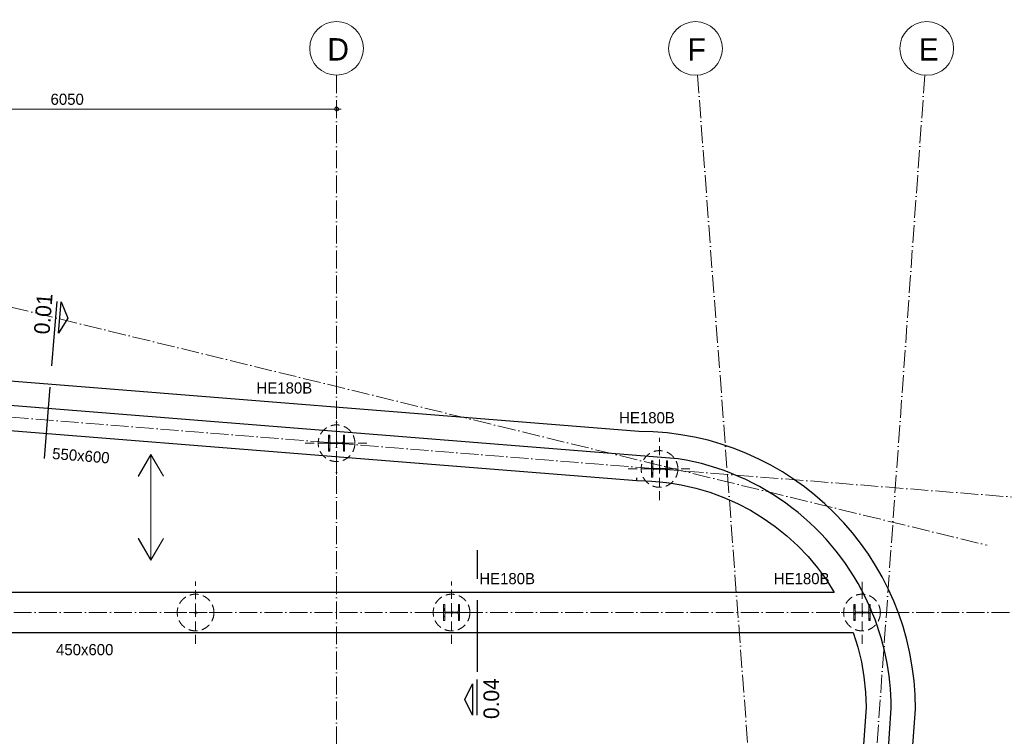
# Model space of a CAD drawing. Header units: millimetres. Extents: x 1146 to 62151, y -2394 to 40413.
# Tile 6 of 16: x 12510 to 23510, y 32391 to 40403. Entities that reach past the tile are written whole.
import ezdxf

# ---------------------------------------------------------------- set-up
doc = ezdxf.new("R2010")
doc.units = ezdxf.units.MM
for name, pattern in [('00_PBT_CEN', [1600, 320, -240, 800, -240]), ('00_PBT_HID2', [150, 100, -50]), ('00_PBT_STRA', [560, 200, -40, 0, -40, 200, -40, 0, -40])]:
    doc.linetypes.add(name, pattern=pattern)
for name, color, linetype, lineweight in [('A-____-____-DIMS', 211, 'Continuous', 13), ('A-____-____-DIMS-50', 211, 'Continuous', 13), ('A-DETL-GENF-HDLN', 90, '00_PBT_HID2', 18), ('A-FLOR-____-HDLN', 190, '00_PBT_HID2', 18), ('A-FLOR-____-OTLN', 192, 'Continuous', 25), ('A-GENM-____-OTLN', 13, 'Continuous', 25), ('G-____-____-SYMB', 111, 'Continuous', 13), ('S-BEAM-____-IDEN', 2, 'Continuous', 18), ('S-BEAM-____-OTLN', 12, 'Continuous', 25), ('S-COLS-____-HDLN', 52, '00_PBT_HID2', 18), ('S-COLS-____-IDEN', 171, 'Continuous', 18), ('S-COLS-____-MCUT', 52, 'Continuous', 18), ('S-FNDN-____-HDLN', 4, '00_PBT_HID2', 18), ('S-FNDN-____-OTLN', 32, 'Continuous', 25), ('S-GRID-____-IDEN', 1, 'Continuous', 18), ('S-GRID-____-OTLN', 1, 'Continuous', 13)]:
    doc.layers.add(name, color=color, linetype=linetype, lineweight=lineweight)
doc.styles.add('PBT-Font', font='PBT-FONT.ttf', dxfattribs={"height": 250})
doc.styles.add('PBT-Font_1', font='PBT-FONT.ttf', dxfattribs={"height": 125})
doc.styles.add('PBT-Font_B', font='txt', dxfattribs={"height": 175})
doc.dimstyles.new('PBT_DIM_2_50mm_nk', dxfattribs={"dimscale": 304.8, "dimtxt": 125.344371, "dimasz": 0.147638, "dimexe": 0.246063, "dimexo": 0.0625, "dimgap": 0.032808, "dimtad": 1, "dimdec": 3, "dimrnd": 0.001, "dimdsep": 46, "dimtxsty": 'PBT-Font_1', "dimblk1": 'DOTBLANK', "dimblk2": 'DOTBLANK', "dimsah": 1, "dimcen": 0.09, "dimdle": 0.164042, "dimazin": 0, "dimtfac": 1, "dimtdec": 4, "dimtix": 1, "dimtmove": 0, "dimatfit": 3, "dimfxl": 0.246063, "dimfxlon": 1, "dimtvp": 1, "dimtolj": 1, "dimtzin": 0, "dimarcsym": 2})

# ---------------------------------------------------------------- blocks, each defined once
blk = doc.blocks.new('00_PBT_GM_FB_overspanningspijl_R24 - Kanaalplaatvloer-1579402-00 bk ruwe vloer')
at = {"layer": 'A-GENM-____-OTLN'}
for points in [[(-139, 348), (-1, 587), (-1, 591), (-141, 349)], [(-1, -591), (1, -591), (1, 591), (-1, 591)], [(139, 348), (141, 349), (1, 591), (1, 587)], [(-1, -591), (-1, -587), (-139, -348), (-141, -349)], [(1, -591), (141, -349), (139, -348), (1, -587)]]:
    blk.add_hatch(color=256, dxfattribs=at).paths.add_polyline_path(points)
at = {"layer": 'A-GENM-____-OTLN', "lineweight": 18}
for p, q in [((-1, 591), (-141, 349)), ((-139, 348), (-1, 587)), ((1, 591), (-1, 591)), ((-1, 591), (-1, -591)), ((-1, 587), (-1, 591)), ((1, -591), (1, 591)), ((141, 349), (1, 591)), ((1, 591), (1, 587)), ((1, 587), (139, 348)), ((-141, 349), (-139, 348)), ((139, 348), (141, 349)), ((-139, -348), (-141, -349)), ((-141, -349), (-1, -591)), ((-1, -587), (-139, -348)), ((139, -348), (1, -587)), ((1, -591), (141, -349)), ((141, -349), (139, -348)), ((-1, -591), (-1, -587)), ((-1, -591), (1, -591)), ((1, -587), (1, -591))]:
    blk.add_line(p, q, dxfattribs=at)
blk = doc.blocks.new('17_PBT_SFO_paal_rond_R24 - Ø410-500 _vHek Combi_-V32-00 bk ruwe vloer')
at = {"layer": 'A-DETL-GENF-HDLN'}
for p, q in [((0, 0), (0, 348.5)), ((-348.5, 0), (0, 0)), ((0, -348.5), (0, 0)), ((0, 0), (348.5, 0))]:
    blk.add_line(p, q, dxfattribs=at)
blk.add_circle((0, 0), 205, dxfattribs=at)
at = {"layer": 'S-FNDN-____-OTLN'}
for p, q in [((0, 20), (0, -20)), ((-20, 0), (20, 0))]:
    blk.add_line(p, q, dxfattribs=at)
blk = doc.blocks.new('28_PBT_SC_stalen kolom_H-profiel_R24 - HE180B-V14-00 bk ruwe vloer')
at = {"layer": 'S-COLS-____-HDLN', "linetype": 'Continuous', "lineweight": 13}
h = blk.add_hatch(dxfattribs=at)
h.set_pattern_fill('FP_18', color=256, style=0, pattern_type=2)
h.set_pattern_definition([(315, (-33775, 17335), (76.19995, 76.19995), []), (315, (-33775, 17270.23), (76.19995, 76.19995), []), (315, (-33775, 17266.42), (76.19995, 76.19995), []), (315, (-33775, 17262.61), (76.19995, 76.19995), []), (315, (-33775, 17258.8), (76.19995, 76.19995), []), (315, (-33775, 17254.99), (76.19995, 76.19995), []), (315, (-33775, 17251.18), (76.19995, 76.19995), []), (315, (-33775, 17247.37), (76.19995, 76.19995), [])])
h.paths.add_polyline_path([(-90, -90), (90, -90), (90, -76), (19, -76), (9, -72), (4, -61), (4, 61), (9, 72), (19, 76), (90, 76), (90, 90), (-90, 90), (-90, 76), (-19, 76), (-9, 72), (-4, 61), (-4, -61), (-9, -72), (-19, -76), (-90, -76)])
at = {"layer": 'S-COLS-____-MCUT'}
for p, q in [((90, 90), (-90, 90)), ((-90, 90), (-90, 76)), ((-90, 76), (-19, 76)), ((-4, 61), (-4, -61)), ((4, -61), (4, 61)), ((19, 76), (90, 76)), ((90, 76), (90, 90)), ((-90, -76), (-90, -90)), ((-19, -76), (-90, -76)), ((-90, -90), (90, -90)), ((90, -76), (19, -76)), ((90, -90), (90, -76))]:
    blk.add_line(p, q, dxfattribs=at)
for centre, start, end in [((-19, 61), 0, 90), ((19, 61), 90, 180), ((-19, -61), 270, 0), ((19, -61), 180, 270)]:
    blk.add_arc(centre, 15, start, end, dxfattribs=at)
blk = doc.blocks.new('28_PBT_SC_stalen kolom_H-profiel_R24 - HE180B-V15-00 bk ruwe vloer')
at = {"layer": 'S-COLS-____-HDLN', "linetype": 'Continuous', "lineweight": 13}
h = blk.add_hatch(dxfattribs=at)
h.set_pattern_fill('FP_19', color=256, style=0, pattern_type=2)
h.set_pattern_definition([(315, (-33775, 21920.57), (76.19995, 76.19995), []), (315, (-33775, 21855.8), (76.19995, 76.19995), []), (315, (-33775, 21851.99), (76.19995, 76.19995), []), (315, (-33775, 21848.18), (76.19995, 76.19995), []), (315, (-33775, 21844.37), (76.19995, 76.19995), []), (315, (-33775, 21840.56), (76.19995, 76.19995), []), (315, (-33775, 21836.75), (76.19995, 76.19995), []), (315, (-33775, 21832.94), (76.19995, 76.19995), [])])
h.paths.add_polyline_path([(-90, -90), (90, -90), (90, -76), (19, -76), (9, -72), (4, -61), (4, 61), (9, 72), (19, 76), (90, 76), (90, 90), (-90, 90), (-90, 76), (-19, 76), (-9, 72), (-4, 61), (-4, -61), (-9, -72), (-19, -76), (-90, -76)])
at = {"layer": 'S-COLS-____-MCUT'}
for p, q in [((90, 90), (-90, 90)), ((-90, 90), (-90, 76)), ((-90, 76), (-19, 76)), ((-4, 61), (-4, -61)), ((4, -61), (4, 61)), ((19, 76), (90, 76)), ((90, 76), (90, 90)), ((-90, -76), (-90, -90)), ((-19, -76), (-90, -76)), ((-90, -90), (90, -90)), ((90, -76), (19, -76)), ((90, -90), (90, -76))]:
    blk.add_line(p, q, dxfattribs=at)
for centre, start, end in [((-19, 61), 0, 90), ((19, 61), 90, 180), ((-19, -61), 270, 0), ((19, -61), 180, 270)]:
    blk.add_arc(centre, 15, start, end, dxfattribs=at)
blk = doc.blocks.new('28_PBT_SC_stalen kolom_H-profiel_R24 - HE180B-V16-00 bk ruwe vloer')
at = {"layer": 'S-COLS-____-HDLN', "linetype": 'Continuous', "lineweight": 13}
h = blk.add_hatch(dxfattribs=at)
h.set_pattern_fill('FP_20', color=256, style=0, pattern_type=2)
h.set_pattern_definition([(315, (-35668.16, 16050), (76.19995, 76.19995), []), (315, (-35668.16, 15985.23), (76.19995, 76.19995), []), (315, (-35668.16, 15981.42), (76.19995, 76.19995), []), (315, (-35668.16, 15977.61), (76.19995, 76.19995), []), (315, (-35668.16, 15973.8), (76.19995, 76.19995), []), (315, (-35668.16, 15969.99), (76.19995, 76.19995), []), (315, (-35668.16, 15966.18), (76.19995, 76.19995), []), (315, (-35668.16, 15962.37), (76.19995, 76.19995), [])])
h.paths.add_polyline_path([(-90, -90), (90, -90), (90, -76), (19, -76), (9, -72), (4, -61), (4, 61), (9, 72), (19, 76), (90, 76), (90, 90), (-90, 90), (-90, 76), (-19, 76), (-9, 72), (-4, 61), (-4, -61), (-9, -72), (-19, -76), (-90, -76)])
at = {"layer": 'S-COLS-____-MCUT'}
for p, q in [((90, 90), (-90, 90)), ((-90, 90), (-90, 76)), ((-90, 76), (-19, 76)), ((-4, 61), (-4, -61)), ((4, -61), (4, 61)), ((19, 76), (90, 76)), ((90, 76), (90, 90)), ((-90, -76), (-90, -90)), ((-19, -76), (-90, -76)), ((-90, -90), (90, -90)), ((90, -76), (19, -76)), ((90, -90), (90, -76))]:
    blk.add_line(p, q, dxfattribs=at)
for centre, start, end in [((-19, 61), 0, 90), ((19, 61), 90, 180), ((-19, -61), 270, 0), ((19, -61), 180, 270)]:
    blk.add_arc(centre, 15, start, end, dxfattribs=at)
blk = doc.blocks.new('28_PBT_SC_stalen kolom_H-profiel_R24 - HE180B-1833395-00 bk ruwe vloer')
at = {"layer": 'S-COLS-____-HDLN', "linetype": 'Continuous', "lineweight": 13}
h = blk.add_hatch(dxfattribs=at)
h.set_pattern_fill('FP_23', color=256, style=0, pattern_type=2)
h.set_pattern_definition([(315, (-35380.23, 19658.53), (76.19995, 76.19995), []), (315, (-35380.23, 19593.76), (76.19995, 76.19995), []), (315, (-35380.23, 19589.95), (76.19995, 76.19995), []), (315, (-35380.23, 19586.14), (76.19995, 76.19995), []), (315, (-35380.23, 19582.33), (76.19995, 76.19995), []), (315, (-35380.23, 19578.52), (76.19995, 76.19995), []), (315, (-35380.23, 19574.71), (76.19995, 76.19995), []), (315, (-35380.23, 19570.9), (76.19995, 76.19995), [])])
h.paths.add_polyline_path([(-90, -90), (90, -90), (90, -76), (19, -76), (9, -72), (4, -61), (4, 61), (9, 72), (19, 76), (90, 76), (90, 90), (-90, 90), (-90, 76), (-19, 76), (-9, 72), (-4, 61), (-4, -61), (-9, -72), (-19, -76), (-90, -76)])
at = {"layer": 'S-COLS-____-MCUT'}
for p, q in [((90, 90), (-90, 90)), ((-90, 90), (-90, 76)), ((-90, 76), (-19, 76)), ((-4, 61), (-4, -61)), ((4, -61), (4, 61)), ((19, 76), (90, 76)), ((90, 76), (90, 90)), ((-90, -76), (-90, -90)), ((-19, -76), (-90, -76)), ((-90, -90), (90, -90)), ((90, -76), (19, -76)), ((90, -90), (90, -76))]:
    blk.add_line(p, q, dxfattribs=at)
for centre, start, end in [((-19, 61), 0, 90), ((19, 61), 90, 180), ((-19, -61), 270, 0), ((19, -61), 180, 270)]:
    blk.add_arc(centre, 15, start, end, dxfattribs=at)
blk = doc.blocks.new('17_PBT_SFO_paal_rond_R24 - Ø410-500 _vHek Combi_-V40-00 bk ruwe vloer')
at = {"layer": 'A-DETL-GENF-HDLN'}
for p, q in [((0, 244), (0, 348)), ((0, 4), (0, 243)), ((-349, 0), (-90, 0)), ((0, -349), (0, -4)), ((90, 0), (348, 0))]:
    blk.add_line(p, q, dxfattribs=at)
blk.add_circle((0, 0), 205, dxfattribs=at)
at = {"layer": 'S-FNDN-____-HDLN'}
for p, q in [((0, 0), (0, 4)), ((0, 4), (0, -4)), ((-90, 0), (0, 0)), ((-20, 0), (20, 0)), ((0, -4), (0, 0)), ((0, 0), (90, 0))]:
    blk.add_line(p, q, dxfattribs=at)
at = {"layer": 'S-FNDN-____-OTLN'}
for p, q in [((0, 20), (0, 4)), ((0, -4), (0, -20))]:
    blk.add_line(p, q, dxfattribs=at)
blk = doc.blocks.new('17_PBT_SFO_paal_rond_R24 - Ø410-500 _vHek Combi_-V41-00 bk ruwe vloer')
at = {"layer": 'A-DETL-GENF-HDLN'}
for p, q in [((0, 4), (0, 348)), ((-349, 0), (-90, 0)), ((0, -349), (0, -4)), ((90, 0), (348, 0))]:
    blk.add_line(p, q, dxfattribs=at)
blk.add_circle((0, 0), 205, dxfattribs=at)
at = {"layer": 'S-FNDN-____-HDLN'}
for p, q in [((0, 0), (0, 4)), ((0, 4), (0, -4)), ((-90, 0), (0, 0)), ((-20, 0), (20, 0)), ((0, -4), (0, 0)), ((0, 0), (90, 0))]:
    blk.add_line(p, q, dxfattribs=at)
at = {"layer": 'S-FNDN-____-OTLN'}
for p, q in [((0, 20), (0, 4)), ((0, -4), (0, -20))]:
    blk.add_line(p, q, dxfattribs=at)
blk = doc.blocks.new('Grid - Stramienbol-963102-00 bk ruwe vloer')
at = {"layer": 'S-GRID-____-IDEN'}
blk.add_circle((0, 0), 6, dxfattribs=at)
blk = doc.blocks.new('DIMBLOCK1-00 bk ruwe vloer')
at = {"layer": 'A-____-____-DIMS-50'}
for p, q in [((9950, 39403), (16100, 39403)), ((10000, 39403), (10000, 39478)), ((10000, 39403), (10000, 39328)), ((16050, 39403), (16050, 39478)), ((16050, 39403), (16050, 39328))]:
    blk.add_line(p, q, dxfattribs=at)
for centre in [(10000, 39403), (16050, 39403)]:
    blk.add_circle(centre, 22.5, dxfattribs=at)
at = {"layer": 'A-____-____-DIMS-50', "color": 0, "insert": (12855, 39576), "char_height": 125, "width": 408.67, "attachment_point": 1, "line_spacing_factor": 1.135194, "style": 'PBT-Font_1'}
blk.add_mtext('6050', dxfattribs=at)
blk = doc.blocks.new('_DotBlank')
at = {"color": 0, "linetype": 'ByBlock', "lineweight": -2}
blk.add_line((-0.5, 0), (-1, 0), dxfattribs=at)
blk.add_circle((0, 0), 0.5, dxfattribs=at)
blk = doc.blocks.new('Detail View - Detail_Drsn peil-1535670-00 bk ruwe vloer')
at = {"layer": 'G-____-____-SYMB', "lineweight": 25}
for p, q in [((-8, 1), (-4.5, 2.75)), ((-4.5, 2.75), (-1, 1)), ((-1, 1), (-8, 1)), ((-8, 0), (0, 0))]:
    blk.add_line(p, q, dxfattribs=at)

msp = doc.modelspace()

# ---------------------------------------------------------------- linework, layer by layer
at = {"layer": 'A-FLOR-____-HDLN'}
msp.add_arc((19417.5964, 32700), 2830, 23.59167395, 24.25508875, dxfattribs=at)
at = {"layer": 'A-FLOR-____-OTLN'}
for p, q in [((19867.9834, 35493.9312), (6885.4978, 36529.8098)), ((20730.1264, 11447.7401), (22247.5901, 32705.9784))]:
    msp.add_line(p, q, dxfattribs=at)
for start, end in [(24.25982396, 80.84259292), (0.12103822, 23.58693873)]:
    msp.add_arc((19417.5964, 32700), 2830, start, end, dxfattribs=at)
at = {"layer": 'G-____-____-SYMB', "linetype": '00_PBT_CEN', "lineweight": 25}
for p, q in [((12891.7532, 36853.2204), (12776.2145, 35405.1941)), ((17619.9752, 34472.1772), (17619.9752, 33027.516))]:
    msp.add_line(p, q, dxfattribs=at)
at = {"layer": 'S-BEAM-____-OTLN'}
for p, q in [((19426.8679, 35799.9861), (6895.0028, 36799.9095)), ((10124.9563, 35990.442), (15900.7521, 35529.5885)), ((15900.911, 35529.5759), (16174.8017, 35507.722)), ((16174.9563, 35507.7097), (19405.1663, 35249.9697)), ((19405.1663, 35249.9697), (19406.4268, 35281.9157)), ((19406.5649, 35249.9761), (19406.4268, 35281.9157)), ((19406.5649, 35249.9761), (19503.3805, 35248.5558)), ((21611.3375, 34000), (4385.306, 34000)), ((4371.2001, 33550), (21821.7595, 33550)), ((21017.5171, 11681.7423), (22517.5944, 32696.4134)), ((21967.55, 32715.3966), (21632.7383, 28025))]:
    msp.add_line(p, q, dxfattribs=at)
at = {"layer": 'S-BEAM-____-OTLN', "flags": 128}
for points in [[(19503.5303, 35248.5508), (19572.2495, 35245.306), (19737.279, 35229.882), (19786.6621, 35223.1501)], [(19786.8028, 35223.1296), (19900.9575, 35203.7696), (20062.5933, 35167.079), (20221.5035, 35119.9656), (20377.0169, 35062.6283), (20528.4765, 34995.3094), (20675.2426, 34918.2935), (20816.6953, 34831.9058), (20952.2369, 34736.5114), (21081.2949, 34632.5132), (21203.3243, 34520.3506), (21317.8094, 34400.4972), (21424.2666, 34273.4595), (21522.2462, 34139.774), (21611.3304, 34000.0106)], [(21821.7559, 33550.0095), (21873.1065, 33387.7285), (21913.5153, 33222.3881), (21942.8041, 33054.7201), (21960.8425, 32885.4717), (21967.55, 32715.3966)]]:
    msp.add_lwpolyline(points, dxfattribs=at)
at = {"layer": 'S-BEAM-____-OTLN'}
msp.add_arc((19417.5964, 32700), 3100, 359.93371127, 89.82863959, dxfattribs=at)
at = {"layer": 'S-GRID-____-OTLN', "linetype": '00_PBT_STRA', "lineweight": 18}
for p, q in [((1799.7366, 39782.2951), (23317.3399, 34527.2737)), ((16050, 39782.2951), (16050, 8279.5333)), ((20082.9173, 39782.2951), (22395.9377, 8919.3943)), ((22622.3837, 39782.2951), (20404.9865, 8718.6467)), ((1799.7366, 36805.1918), (23879.5623, 35043.4323)), ((1799.7366, 33775), (23949.7366, 33775))]:
    msp.add_line(p, q, dxfattribs=at)

# ---------------------------------------------------------------- block references
at = {"layer": 'A-GENM-____-OTLN'}
msp.add_blockref('00_PBT_GM_FB_overspanningspijl_R24 - Kanaalplaatvloer-1579402-00 bk ruwe vloer', (13976, 34951.7935), dxfattribs=at)
at = {"layer": 'G-____-____-SYMB', "lineweight": 25, "xscale": 49.99999999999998, "yscale": 49.99999999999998, "zscale": 49.99999999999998}
for p, rotation in [((12891.7532, 36853.2204), 265.4380081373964), ((17619.9752, 33027.516), 89.99999999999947)]:
    msp.add_blockref('Detail View - Detail_Drsn peil-1535670-00 bk ruwe vloer', p, dxfattribs=dict(at, rotation=rotation))
at = {"layer": 'S-COLS-____-HDLN', "rotation": 89.99999999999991}
for name, p in [('28_PBT_SC_stalen kolom_H-profiel_R24 - HE180B-V16-00 bk ruwe vloer', (16050, 35668.1567)), ('28_PBT_SC_stalen kolom_H-profiel_R24 - HE180B-1833395-00 bk ruwe vloer', (19658.5313, 35380.2303)), ('28_PBT_SC_stalen kolom_H-profiel_R24 - HE180B-V14-00 bk ruwe vloer', (17335, 33775)), ('28_PBT_SC_stalen kolom_H-profiel_R24 - HE180B-V15-00 bk ruwe vloer', (21920.5687, 33775))]:
    msp.add_blockref(name, p, dxfattribs=at)
at = {"layer": 'S-FNDN-____-HDLN'}
for name, p in [('17_PBT_SFO_paal_rond_R24 - Ø410-500 _vHek Combi_-V41-00 bk ruwe vloer', (16050, 35668.1567)), ('17_PBT_SFO_paal_rond_R24 - Ø410-500 _vHek Combi_-V41-00 bk ruwe vloer', (19658.5313, 35380.2303)), ('17_PBT_SFO_paal_rond_R24 - Ø410-500 _vHek Combi_-V41-00 bk ruwe vloer', (17335, 33775)), ('17_PBT_SFO_paal_rond_R24 - Ø410-500 _vHek Combi_-V40-00 bk ruwe vloer', (21920.5687, 33775))]:
    msp.add_blockref(name, p, dxfattribs=at)
at = {"layer": 'S-FNDN-____-OTLN'}
msp.add_blockref('17_PBT_SFO_paal_rond_R24 - Ø410-500 _vHek Combi_-V32-00 bk ruwe vloer', (14475.2254, 33775), dxfattribs=at)
at = {"layer": 'S-GRID-____-IDEN'}
for p, xscale, yscale, zscale, rotation in [((16050, 40082.2951), 49.99999999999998, 49.99999999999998, 49.99999999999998, 180), ((20060.4967, 40081.4561), 49.99999999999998, 49.99999999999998, 49.99999999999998, 184.286020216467), ((22643.7441, 40081.5337), 49.99999999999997, 49.99999999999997, 49.99999999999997, 175.9170162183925)]:
    msp.add_blockref('Grid - Stramienbol-963102-00 bk ruwe vloer', p, dxfattribs=dict(at, xscale=xscale, yscale=yscale, zscale=zscale, rotation=rotation))

# ---------------------------------------------------------------- texts
at = {"layer": 'G-____-____-SYMB', "char_height": 175, "attachment_point": 1, "style": 'PBT-Font_B'}
for s, insert, width, rotation in [('0.01', (12668.0826, 36894.0643), 472.995625, 85.43800814), ('0.04', (17691.3524, 32584.5918), 537.130625, 90)]:
    msp.add_mtext(s, dxfattribs=dict(at, insert=insert, width=width, rotation=rotation))
at = {"layer": 'S-BEAM-____-IDEN', "lineweight": 13, "insert": (12879.5464, 35616.4608), "char_height": 125, "width": 757.594687, "attachment_point": 1, "rotation": 355.43800814, "style": 'PBT-Font_1'}
msp.add_mtext('550x600', dxfattribs=at)
at = {"layer": 'S-BEAM-____-IDEN', "lineweight": 13, "insert": (12915.8929, 33422.8482), "char_height": 125, "width": 769.62, "attachment_point": 1, "style": 'PBT-Font_1'}
msp.add_mtext('450x600', dxfattribs=at)
at = {"layer": 'S-COLS-____-IDEN', "lineweight": 13, "char_height": 125, "width": 649.366875, "attachment_point": 1, "style": 'PBT-Font_1'}
for insert in [(15155.4997, 36348.5358), (19207.1462, 36015.1617), (17644.8639, 34216.7787), (20935.1729, 34216.7787)]:
    msp.add_mtext('HE180B', dxfattribs=dict(at, insert=insert))
at = {"layer": 'S-GRID-____-IDEN', "lineweight": 35, "char_height": 250, "attachment_point": 1, "style": 'PBT-Font'}
for s, insert, width in [('D', (15947.561, 40196.3609), 244.514687), ('F', (19971.2112, 40195.5229), 212.447187), ('E', (22554.6468, 40195.5919), 212.447187)]:
    msp.add_mtext(s, dxfattribs=dict(at, insert=insert, width=width))

# ---------------------------------------------------------------- dimensions: what is measured, and where the dimension line sits
at = {"layer": 'A-____-____-DIMS'}
dim = msp.add_linear_dim(base=(16050, 39403.1735), p1=(10000, 39478.1735), p2=(16050, 39478.1735), dimstyle='PBT_DIM_2_50mm_nk', override={"dimpost": '<>', "dimfxl": 6050}, dxfattribs=at)
dim.commit()
dim.dimension.update_dxf_attribs({"geometry": 'DIMBLOCK1-00 bk ruwe vloer', "text_midpoint": (13025, 39475.6735)})

doc.saveas('drawing.dxf')
